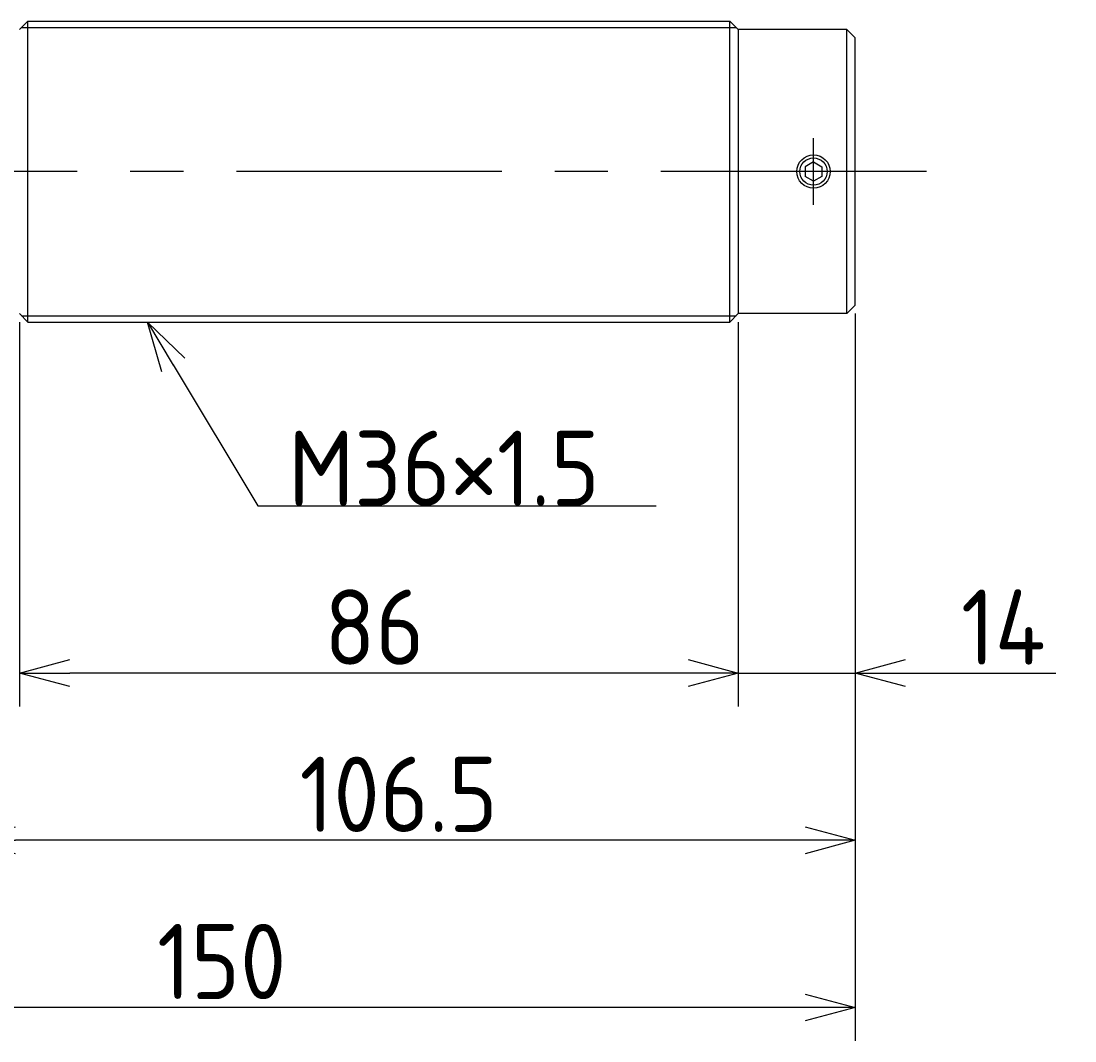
# Model space of a CAD drawing. Extents: x -49 to 433, y 116 to 276.
# Tile 6 of 6: x 307 to 433, y 116 to 238. Entities that reach past the tile are written whole.
import ezdxf

# ---------------------------------------------------------------- set-up
doc = ezdxf.new("R2010")
doc.units = 0
doc.header["$PDMODE"] = 3
doc.header["$PDSIZE"] = 2
doc.linetypes.add('CENTER', pattern=[50.8, 31.75, -6.35, 6.35, -6.35])
doc.layers.get('0').update_dxf_attribs({"linetype": 'CONTINUOUS'})
doc.layers.get('DEFPOINTS').update_dxf_attribs({"linetype": 'CONTINUOUS'})
for name, color, linetype in [('図形', 7, 'CONTINUOUS'), ('図枠', 7, 'CONTINUOUS'), ('寸法_文字', 3, 'CONTINUOUS')]:
    doc.layers.add(name, color=color, linetype=linetype)
doc.layers.get('0').off()
doc.styles.add('DIMENSION', font='isocp.shx', dxfattribs={"bigfont": 'bigfont.shx'})
doc.dimstyles.get("Standard").update_dxf_attribs({"dimtxt": 0.18, "dimasz": 0.18, "dimexe": 0.18, "dimexo": 0.0625, "dimgap": 0.09, "dimtad": 0, "dimtih": 1, "dimtoh": 1, "dimzin": 0, "dimcen": 0.09, "dimazin": 3, "dimtfac": 1, "dimtofl": 0, "dimtmove": 0, "dimatfit": 3})

# ---------------------------------------------------------------- blocks, each defined once
blk = doc.blocks.new('_OPEN30')
at = {"color": 0, "linetype": 'BYBLOCK'}
for p, q in [((-1, 0.268), (0, 0)), ((0, 0), (-1, -0.268)), ((0, 0), (-1, 0))]:
    blk.add_line(p, q, dxfattribs=at)
blk = doc.blocks.new('*U16')
at = {"layer": '寸法_文字', "color": 3, "style": 'DIMENSION'}
blk.add_text('14', height=9, dxfattribs=at).set_placement((419.15, 161))
blk = doc.blocks.new('*D15')
at = {"layer": 'DEFPOINTS', "color": 0}
for p in [(406.5, 203.999985), (392.5, 202.999985), (392.5, 160)]:
    blk.add_point(p, dxfattribs=at)
at = {"layer": '寸法_文字', "color": 3}
for p, q in [((392.5, 201.999985), (392.5, 156)), ((406.5, 202.999985), (406.5, 156)), ((386.5, 160), (380.5, 160)), ((392.5, 160), (406.5, 160)), ((412.5, 160), (430.5, 160))]:
    blk.add_line(p, q, dxfattribs=at)
at = {"layer": '図枠'}
blk.add_blockref('*U16', (0, 0), dxfattribs=at)
at = {"layer": '寸法_文字', "color": 3, "xscale": 6, "yscale": 6, "zscale": 6}
blk.add_blockref('_OPEN30', (392.5, 160), dxfattribs=at)
at = {"layer": '寸法_文字', "color": 3, "xscale": 6, "yscale": 6, "zscale": 6, "rotation": 180}
blk.add_blockref('_OPEN30', (406.5, 160), dxfattribs=at)
blk = doc.blocks.new('*U18')
at = {"layer": '寸法_文字', "color": 3, "style": 'DIMENSION'}
blk.add_text('86', height=9, dxfattribs=at).set_placement((342.98, 161))
blk = doc.blocks.new('*D17')
at = {"layer": 'DEFPOINTS', "color": 0}
for p in [(306.5, 202.999985), (392.5, 203.000005), (306.5, 160)]:
    blk.add_point(p, dxfattribs=at)
at = {"layer": '寸法_文字', "color": 3}
for p, q in [((306.5, 201.999985), (306.5, 156)), ((392.5, 202.000005), (392.5, 156)), ((386.5, 160), (312.5, 160))]:
    blk.add_line(p, q, dxfattribs=at)
at = {"layer": '図枠'}
blk.add_blockref('*U18', (0, 0), dxfattribs=at)
at = {"layer": '寸法_文字', "color": 3, "xscale": 6, "yscale": 6, "zscale": 6, "rotation": 180}
blk.add_blockref('_OPEN30', (306.5, 160), dxfattribs=at)
at = {"layer": '寸法_文字', "color": 3, "xscale": 6, "yscale": 6, "zscale": 6}
blk.add_blockref('_OPEN30', (392.5, 160), dxfattribs=at)
blk = doc.blocks.new('*U20')
at = {"layer": '寸法_文字', "color": 3, "style": 'DIMENSION'}
blk.add_text('106.5', height=9, dxfattribs=at).set_placement((340.01, 141))
blk = doc.blocks.new('*D19')
at = {"layer": 'DEFPOINTS', "color": 0}
for p in [(300, 208.528965), (406.5, 203.999985), (300, 140)]:
    blk.add_point(p, dxfattribs=at)
at = {"layer": '寸法_文字', "color": 3}
for p, q in [((300, 207.528965), (300, 136)), ((406.5, 202.999985), (406.5, 136)), ((400.5, 140), (306, 140))]:
    blk.add_line(p, q, dxfattribs=at)
at = {"layer": '図枠'}
blk.add_blockref('*U20', (0, 0), dxfattribs=at)
at = {"layer": '寸法_文字', "color": 3, "xscale": 6, "yscale": 6, "zscale": 6, "rotation": 180}
blk.add_blockref('_OPEN30', (300, 140), dxfattribs=at)
at = {"layer": '寸法_文字', "color": 3, "xscale": 6, "yscale": 6, "zscale": 6}
blk.add_blockref('_OPEN30', (406.5, 140), dxfattribs=at)
blk = doc.blocks.new('*U22')
at = {"layer": '寸法_文字', "color": 3, "style": 'DIMENSION'}
blk.add_text('150', height=9, dxfattribs=at).set_placement((322.95, 121))
blk = doc.blocks.new('*D21')
at = {"layer": 'DEFPOINTS', "color": 0}
for p in [(256.5, 210.999985), (406.5, 203.999985), (256.5, 120)]:
    blk.add_point(p, dxfattribs=at)
at = {"layer": '寸法_文字', "color": 3}
for p, q in [((256.5, 209.999985), (256.5, 116)), ((406.5, 202.999985), (406.5, 116)), ((400.5, 120), (262.5, 120))]:
    blk.add_line(p, q, dxfattribs=at)
at = {"layer": '図枠'}
blk.add_blockref('*U22', (0, 0), dxfattribs=at)
at = {"layer": '寸法_文字', "color": 3, "xscale": 6, "yscale": 6, "zscale": 6, "rotation": 180}
blk.add_blockref('_OPEN30', (256.5, 120), dxfattribs=at)
at = {"layer": '寸法_文字', "color": 3, "xscale": 6, "yscale": 6, "zscale": 6}
blk.add_blockref('_OPEN30', (406.5, 120), dxfattribs=at)
blk = doc.blocks.new('*U26')
at = {"layer": '寸法_文字'}
blk.add_lwpolyline([(324.89, 196.86), (335, 180), (340, 180), (382.67, 180)], dxfattribs=at)
at = {"layer": '寸法_文字', "xscale": 6, "yscale": 6, "zscale": 6, "rotation": 120.9637565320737}
blk.add_blockref('_OPEN30', (321.8, 202), dxfattribs=at)
blk = doc.blocks.new('*U27')
at = {"layer": '寸法_文字', "style": 'DIMENSION'}
blk.add_text('M36×1.5', height=9, dxfattribs=at).set_placement((338.65, 180))

msp = doc.modelspace()

# ---------------------------------------------------------------- linework, layer by layer
at = {"layer": '図形'}
for p, q in [((306.50002, 236.999985), (307.50002, 237.999985)), ((307.5, 237.999985), (391.5, 237.999985)), ((307.50008, 201.999985), (307.50008, 237.999985)), ((391.5, 201.999985), (391.5, 237.999985)), ((392.5, 236.999985), (391.5, 237.999985)), ((392.5, 236.999985), (392.5, 202.999985)), ((405.5, 236.999985), (392.5, 236.999985)), ((405.499969, 202.999965), (405.499969, 236.999965)), ((405.499992, 236.999985), (406.499992, 235.999985)), ((406.5, 203.999985), (406.5, 235.999985)), ((401.5, 221.154695), (400.499992, 220.577335)), ((401.5, 221.154695), (402.500008, 220.577335)), ((400.5, 220.577335), (400.5, 219.422635)), ((401.500008, 218.845295), (400.5, 219.422635)), ((402.5, 219.422635), (401.499992, 218.845295)), ((402.5, 220.577335), (402.5, 219.422635)), ((406.499992, 203.999985), (405.499992, 202.999985)), ((306.50002, 203.000005), (307.50002, 202.000005)), ((307.5, 201.999985), (391.5, 201.999985)), ((391.5, 201.999985), (392.5, 203.000005)), ((405.5, 202.999985), (392.5, 202.999985))]:
    msp.add_line(p, q, dxfattribs=at)
at = {"layer": '図形', "color": 3}
for p, q in [((306.75, 237.249985), (392.25, 237.249985)), ((306.75, 202.749985), (392.25, 202.749985))]:
    msp.add_line(p, q, dxfattribs=at)
at = {"layer": '図形', "color": 3, "linetype": 'CENTER'}
for p, q in [((401.5, 215.999985), (401.5, 223.999985)), ((415, 220), (250, 220))]:
    msp.add_line(p, q, dxfattribs=at)
at = {"layer": '図形'}
msp.add_circle((401.5, 219.999985), 2, dxfattribs=at)
at = {"layer": '図形', "color": 3}
msp.add_circle((401.5, 219.999985), 1.625, dxfattribs=at)

# ---------------------------------------------------------------- block references
at = {"layer": '寸法_文字'}
for name in ['*U26', '*U27']:
    msp.add_blockref(name, (0, 0), dxfattribs=at)

# ---------------------------------------------------------------- dimensions: what is measured, and where the dimension line sits
for base, p1, p2, picture, middle in [((256.5, 120), (406.5, 203.999985), (256.5, 210.999985), '*D21', (331.5, 120)), ((300, 140), (406.5, 203.999985), (300, 208.528965), '*D19', (353.25, 140)), ((392.5, 160), (406.5, 203.999985), (392.5, 202.999985), '*D15', (425, 160)), ((306.5, 160), (392.5, 203.000005), (306.5, 202.999985), '*D17', (349.5, 160))]:
    dim = msp.add_linear_dim(base=base, p1=p1, p2=p2, dimstyle='Standard', override={"dimscale": 2}, dxfattribs=at)
    dim.commit()
    dim.dimension.update_dxf_attribs({"geometry": picture, "text_midpoint": middle, "dimtype": 128})

doc.saveas('drawing.dxf')
